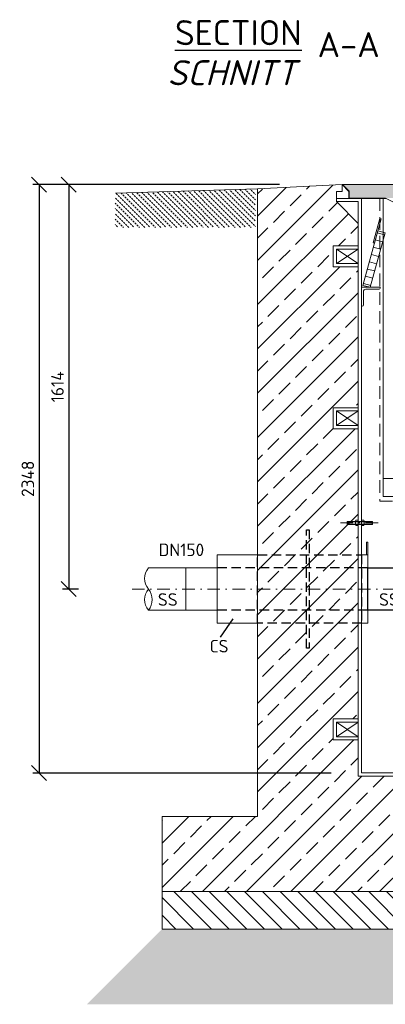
# Model space of a CAD drawing. Header units: millimetres. Extents: x -56583 to 53689, y -12797 to -109.
# Tile 2 of 16: x -1278 to 181, y -9316 to -5387. Entities that reach past the tile are written whole.
import ezdxf

# ---------------------------------------------------------------- set-up
doc = ezdxf.new("R2010")
doc.units = ezdxf.units.MM
for name, pattern in [('HIDDEN', [0.375, 0.25, -0.125]), ('STRICHPUNKT2', [0.5, 0.25, -0.125, 0, -0.125]), ('VERDECKT2', [0.1875, 0.125, -0.0625])]:
    doc.linetypes.add(name, pattern=pattern)
for name, color, linetype, lineweight in [('P------T7', 7, 'Continuous', 18), ('P-BS----Bem', 7, 'Continuous', 18), ('P-DERDUNG', 7, 'Continuous', 18), ('P-MS020', 7, 'Continuous', 30), ('P-SSLEIX', 7, 'STRICHPUNKT2', 18)]:
    doc.layers.add(name, color=color, linetype=linetype, lineweight=lineweight)
doc.styles.get("Standard").update_dxf_attribs({"font": 'isocpeur.ttf'})
doc.dimstyles.new('Kopie von ISO-25', dxfattribs={"dimscale": 20, "dimtxt": 2.5, "dimasz": 3, "dimexe": 1.25, "dimexo": 0.625, "dimgap": 1, "dimtad": 1, "dimtxsty": 'Standard', "dimcen": 2.5, "dimadec": 0, "dimazin": 0, "dimtfac": 1, "dimtmove": 0, "dimatfit": 1, "dimfxl": 0, "dimarcsym": 0})

# ---------------------------------------------------------------- blocks, each defined once
blk = doc.blocks.new('_Oblique')
at = {"color": 0, "linetype": 'ByBlock', "lineweight": -2}
blk.add_line((-0.5, -0.5), (0.5, 0.5), dxfattribs=at)
blk = doc.blocks.new('*D5')
at = {"layer": 'Defpoints', "color": 0, "transparency": 16777216}
for p in [(358.4, -6045.3), (-1082, -7659.3), (-443.1, -7659.3)]:
    blk.add_point(p, dxfattribs=at)
at = {"layer": 'P-BS----Bem', "color": 0, "lineweight": -2, "transparency": 16777216}
for p, q in [((-241.6, -6045.3), (-1107, -6045.3)), ((-1082, -6045.3), (-1082, -7659.3)), ((-1043.1, -7659.3), (-1107, -7659.3))]:
    blk.add_line(p, q, dxfattribs=at)
at = {"layer": 'P-BS----Bem', "color": 0, "lineweight": -2, "transparency": 16777216, "xscale": 60, "yscale": 60, "zscale": 60}
for p, rotation in [((-1082, -6045.3), 90), ((-1082, -7659.3), 270)]:
    blk.add_blockref('_Oblique', p, dxfattribs=dict(at, rotation=rotation))
at = {"layer": 'P-BS----Bem', "color": 0, "transparency": 16777216, "insert": (-1127, -6852.3), "char_height": 50, "attachment_point": 5, "rotation": 90}
blk.add_mtext('1614', dxfattribs=at)
blk = doc.blocks.new('*D6')
at = {"layer": 'Defpoints', "color": 0, "transparency": 16777216}
for p in [(358.4, -6045.3), (-1200.2, -8393.3), (564.8, -8393.3)]:
    blk.add_point(p, dxfattribs=at)
at = {"layer": 'P-BS----Bem', "color": 0, "lineweight": -2, "transparency": 16777216}
for p, q in [((-241.6, -6045.3), (-1225.2, -6045.3)), ((-1200.2, -6045.3), (-1200.2, -8393.3)), ((-35.2, -8393.3), (-1225.2, -8393.3))]:
    blk.add_line(p, q, dxfattribs=at)
at = {"layer": 'P-BS----Bem', "color": 0, "lineweight": -2, "transparency": 16777216, "xscale": 60, "yscale": 60, "zscale": 60}
for p, rotation in [((-1200.2, -6045.3), 90), ((-1200.2, -8393.3), 270)]:
    blk.add_blockref('_Oblique', p, dxfattribs=dict(at, rotation=rotation))
at = {"layer": 'P-BS----Bem', "color": 0, "transparency": 16777216, "insert": (-1245.2, -7219.3), "char_height": 50, "attachment_point": 5, "rotation": 90}
blk.add_mtext('2348', dxfattribs=at)

msp = doc.modelspace()

# ---------------------------------------------------------------- hatches: boundary and pattern name
at = {"lineweight": 9}
h = msp.add_hatch(dxfattribs=at)
h.set_pattern_fill('ANSI33', color=256, scale=500)
h.set_pattern_definition([(45, (1038.38, -7455.76), (-88.388, 88.388), []), (45, (1126.76, -7455.76), (-88.3883, 88.3883), [62.5, -31.25])])
h.paths.add_polyline_path([(72.875, -7019.661), (-26.925, -7019.661), (-26.925, -6935.761), (72.875, -6935.761), (72.875, -6373.761), (-26.925, -6373.761), (-26.925, -6289.861), (72.875, -6289.861), (72.875, -6200.061), (-13.925, -6113.261), (-13.925, -6100.261), (-13.925, -6072.761), (8.483, -6072.761), (8.483, -6045.261), (-328.425, -6062.061), (-328.425, -8566.261), (-709.425, -8566.261), (-709.425, -8866.261), (2786.175, -8866.261), (2786.175, -8566.261), (2405.175, -8566.261), (2405.175, -6062.061), (2068.267, -6045.261), (2068.267, -6072.761), (2090.675, -6072.761), (2090.675, -6100.261), (2090.675, -6113.261), (2003.875, -6200.061), (2003.875, -6289.861), (2103.675, -6289.861), (2103.675, -6373.761), (2003.875, -6373.761), (2003.875, -6935.761), (2103.675, -6935.761), (2103.675, -7019.661), (2003.875, -7019.661), (2003.875, -8177.661), (2103.675, -8177.661), (2103.675, -8261.561), (2003.875, -8261.561), (2003.875, -8541.261), (1832.875, -8541.261), (1832.875, -8406.261), (1738.375, -8406.261), (1738.375, -8415.761), (1738.375, -8556.761), (1738.375, -8566.261), (1664.375, -8566.261), (1664.375, -8556.761), (1664.375, -8436.261), (1469.875, -8436.261), (1469.875, -8496.261), (1465.875, -8496.261, -0.41421356), (1461.875, -8492.261), (1461.875, -8452.261, 0.41421356), (1453.875, -8444.261), (1413.875, -8444.261, -0.41421356), (1409.875, -8440.261), (1409.875, -8436.261), (1329.875, -8436.261), (1329.875, -8440.261, -0.41421356), (1325.875, -8444.261), (1285.875, -8444.261, 0.41421356), (1277.875, -8452.261), (1277.875, -8492.261, -0.41421356), (1273.875, -8496.261), (1269.875, -8496.261), (1269.875, -8436.261), (806.875, -8436.261), (806.875, -8496.261), (802.875, -8496.261, -0.41421356), (798.875, -8492.261), (798.875, -8452.261, 0.41421356), (790.875, -8444.261), (750.875, -8444.261, -0.41421356), (746.875, -8440.261), (746.875, -8436.261), (666.875, -8436.261), (666.875, -8440.261, -0.41421356), (662.875, -8444.261), (622.875, -8444.261, 0.41421356), (614.875, -8452.261), (614.875, -8492.261, -0.41421356), (610.875, -8496.261), (606.875, -8496.261), (606.875, -8436.261), (412.375, -8436.261), (412.375, -8556.761), (412.375, -8566.261), (338.375, -8566.261), (338.375, -8556.761), (338.375, -8406.261), (72.875, -8406.261), (72.875, -8261.561), (-26.925, -8261.561), (-26.925, -8177.661), (72.875, -8177.661)])
at = {"lineweight": 0}
h = msp.add_hatch(color=253, dxfattribs=at)
h.dxf.hatch_style = 1
h.paths.add_polyline_path([(10.483, -6045.261), (36.983, -6071.761), (36.983, -6099.261), (2039.767, -6099.261), (2039.767, -6071.761), (2066.267, -6045.261)])
at = {"lineweight": 13}
h = msp.add_hatch(dxfattribs=at)
h.set_pattern_fill('BETON_UNBEWEHRT', color=256, scale=60, angle=90, pattern_type=2)
h.set_pattern_definition([(135, (2825.304, -6128.545), (-10.6066, -10.6066), [7.5, -3.75])])
h.paths.add_polyline_path([(-896.425, -6089.99), (-894.825, -6089.99), (-894.825, -6079.835), (-336.425, -6062.312), (-336.425, -6215.99), (-896.425, -6215.99), (-896.425, -6134.99)])
at = {"lineweight": 9}
h = msp.add_hatch(dxfattribs=at)
h.set_pattern_fill('ANSI31', color=256, scale=400, angle=90)
h.set_pattern_definition([(135, (1038.375, -8941.26), (-35.3553, -35.3553), [])])
h.paths.add_polyline_path([(-709.425, -8866.261), (2786.175, -8866.261), (2786.175, -9016.261), (-709.425, -9016.261)])
h = msp.add_hatch(dxfattribs=at)
h.set_pattern_fill('GRAVEL', color=256, scale=50)
h.set_pattern_definition([(228.01279, (1074.375, -9116.2613), (-400, -450), [6.7268, -665.9544]), (184.96974, (1069.875, -9121.2613), (600, 50), [11.5434, -1142.7962]), (132.51045, (1058.375, -9122.2613), (500, -550), [8.1394, -805.8016]), (267.27369, (1038.875, -9134.7613), (50, 1000), [10.5119, -1040.6779]), (292.83365, (1038.375, -9145.2613), (-250, 600), [10.30775, -1020.46866]), (357.27369, (1042.375, -9154.7613), (-1000, 50), [10.5119, -1040.6779]), (37.69424, (1052.8751, -9155.2613), (-650, -500), [13.90145, -1376.2424]), (72.25533, (1063.875, -9146.7613), (350, 1100), [13.1244, -1299.3161]), (121.42957, (1067.875, -9134.2613), (-400, 650), [10.5475, -1044.20366]), (175.23636, (1062.375, -9125.2613), (550, -50), [12.0416, -590.0381]), (222.39744, (1050.3751, -9124.2613), (-600, -550), [15.5724, -1541.66875]), (138.81407, (1088.375, -9135.2613), (-350, 300), [5.31505, -526.1922]), (171.46923, (1084.375, -9131.7613), (650, -100), [10.11185, -1001.0756]), (225, (1074.375, -9130.26), (-6e-15, -50), [7.071, -63.6396]), (203.1986, (1070.875, -9124.261), (250, 100), [3.8079, -376.9808]), (291.8014, (1067.375, -9125.761), (-50, 150), [5.3851, -263.8731]), (30.96376, (1069.375, -9130.761), (150, 100), [8.7464, -282.8011]), (161.56505, (1076.875, -9126.261), (100, -50), [6.3245, -151.7893]), (16.38954, (1038.375, -9125.7613), (500, 150), [8.86, -877.14226]), (70.34618, (1046.875, -9123.2613), (-200, -550), [7.43305, -735.8704]), (293.1986, (1076.875, -9116.261), (-100, 250), [7.6158, -373.1729]), (343.61046, (1079.875, -9123.2613), (-500, 150), [8.86, -877.14226]), (339.44395, (1038.375, -9156.761), (-250, 100), [8.544, -418.6562]), (294.77514, (1046.375, -9159.7613), (-250, 550), [7.1589, -708.73215]), (66.8014, (1077.375, -9166.261), (100, 250), [7.6158, -373.1729]), (17.35402, (1080.375, -9159.2613), (-650, -200), [8.38155, -829.7712]), (69.44395, (1052.875, -9166.261), (-100, -250), [4.272, -422.9282]), (101.30993, (1074.375, -9166.261), (-50, 200), [2.5495, -252.4015]), (165.96376, (1073.875, -9163.761), (150, -50), [10.3078, -195.8475]), (186.009, (1063.875, -9161.2613), (500, 50), [9.5525, -945.69616]), (303.6901, (1069.375, -9135.261), (-50, 100), [7.2111, -173.0665]), (353.15723, (1073.375, -9141.2613), (850, -100), [12.5897, -1246.3781]), (60.9454, (1085.875, -9142.7613), (-200, -350), [5.1478, -509.6337]), (90, (1088.375, -9138.26), (-50, 50), [3, -47]), (120.25644, (1062.875, -9159.7613), (200, -350), [6.9462, -687.676]), (48.01279, (1059.375, -9153.7613), (400, 450), [13.4536, -659.2276]), (0, (1068.375, -9143.76), (50, 50), [13, -37]), (325.30485, (1081.375, -9143.7613), (500, -350), [7.9057, -782.6637]), (254.0546, (1087.875, -9148.261), (-50, -200), [7.2801, -356.7254]), (207.64598, (1085.875, -9155.2613), (-950, -500), [11.85325, -1173.4737]), (175.42608, (1075.375, -9160.7613), (-650, 50), [12.53995, -1241.4537])])
h.paths.add_polyline_path([(2786.175, -9016.261), (-709.425, -9016.261), (-1009.425, -9316.261), (3086.175, -9316.261)])

# ---------------------------------------------------------------- linework, layer by layer
at = {"lineweight": 0}
for p, q in [((8.483, -6045.261), (-328.425, -6062.061)), ((8.483, -6045.261), (35.983, -6072.761)), ((8.483, -6045.261), (8.483, -6072.761)), ((-894.825, -6079.835), (-328.425, -6062.061)), ((-328.425, -6062.061), (-328.425, -8566.261)), ((8.483, -6072.761), (-13.925, -6072.761)), ((-13.925, -6072.761), (-13.925, -6100.261)), ((35.983, -6072.761), (35.983, -6100.261)), ((-13.925, -6113.261), (-13.925, -6100.261)), ((-13.925, -6100.261), (85.875, -6100.261)), ((72.875, -6113.261), (-13.925, -6113.261)), ((-13.925, -6113.261), (72.875, -6200.061)), ((72.875, -8406.261), (72.875, -6113.261)), ((85.875, -8393.261), (85.875, -6100.261)), ((85.875, -6100.261), (183.143, -6100.261)), ((149.014, -6237.513), (177.962, -6245.387)), ((141.14, -6266.461), (170.088, -6274.335)), ((-13.925, -6360.761), (72.875, -6302.861)), ((-13.925, -6302.861), (72.875, -6360.761)), ((125.391, -6324.357), (154.34, -6332.231)), ((133.266, -6295.409), (162.214, -6303.283)), ((117.517, -6353.306), (146.466, -6361.18)), ((109.643, -6382.254), (138.592, -6390.128)), ((93.895, -6440.15), (122.844, -6448.024)), ((101.769, -6411.202), (130.718, -6419.076)), ((-13.925, -7006.661), (72.875, -6948.761)), ((-13.925, -6948.761), (72.875, -7006.661)), ((577.875, -7218.261), (172.875, -7218.261)), ((-614.125, -7575.111), (-764.125, -7575.111)), ((-489.125, -7575.111), (-614.125, -7575.111)), ((-614.125, -7575.111), (-614.125, -7743.411)), ((-614.125, -7743.411), (-764.125, -7743.411)), ((-614.125, -7743.411), (-489.125, -7743.411)), ((-13.925, -8248.561), (72.875, -8190.661)), ((-13.925, -8190.661), (72.875, -8248.561)), ((1832.875, -8406.261), (72.875, -8406.261)), ((1845.875, -8393.261), (85.875, -8393.261)), ((-328.425, -8566.261), (-709.425, -8566.261)), ((-709.425, -8566.261), (-709.425, -8866.261)), ((2786.175, -8866.261), (-709.425, -8866.261))]:
    msp.add_line(p, q, dxfattribs=at)
at = {"linetype": 'VERDECKT2', "lineweight": 25, "ltscale": 300}
for p, q in [((110.875, -7575.111), (-489.125, -7575.111)), ((110.875, -7743.411), (-489.125, -7743.411))]:
    msp.add_line(p, q, dxfattribs=at)
msp.add_line((-476.52, -7851.491), (-426.021, -7778.757))
at = {"lineweight": 0}
for points in [[(2039.767, -6071.761), (2039.767, -6099.261), (1894.607, -6099.261), (1854.607, -6119.261), (222.143, -6119.261), (182.143, -6099.261), (36.983, -6099.261), (36.983, -6071.761), (10.483, -6045.261), (2066.267, -6045.261)], [(137.859, -6278.523), (164.105, -6182.029), (159.281, -6180.716), (133.034, -6277.21)], [(120.875, -6455.261), (179.93, -6238.15), (150.982, -6230.276), (91.927, -6447.387)], [(-13.925, -6302.861), (72.875, -6302.861), (72.875, -6360.761), (-13.925, -6360.761)], [(-13.925, -6948.761), (72.875, -6948.761), (72.875, -7006.661), (-13.925, -7006.661)], [(110.875, -7522.761), (105.875, -7522.761), (105.875, -7472.761), (110.875, -7472.761)], [(-328.425, -7522.761), (-489.125, -7522.761), (-489.125, -7795.761), (-328.425, -7795.761)], [(85.875, -7522.761), (110.875, -7522.761), (110.875, -7795.761), (85.875, -7795.761)], [(-13.925, -8190.661), (72.875, -8190.661), (72.875, -8248.561), (-13.925, -8248.561)], [(-709.425, -8866.261), (2786.175, -8866.261), (2786.175, -9016.261), (-709.425, -9016.261)]]:
    msp.add_lwpolyline(points, close=True, dxfattribs=at)
at = {"linetype": 'HIDDEN', "lineweight": 0, "ltscale": 200}
msp.add_lwpolyline([(159.875, -6100.261), (159.875, -7308.646), (590.875, -7308.646), (590.875, -6119.261)], dxfattribs=at)
at = {"lineweight": 0}
for points in [[(172.875, -6100.261), (172.875, -7290.261), (577.875, -7290.261), (577.875, -6119.261)], [(72.875, -6289.861), (-26.925, -6289.861), (-26.925, -6373.761), (72.875, -6373.761)], [(72.875, -6935.761), (-26.925, -6935.761), (-26.925, -7019.661), (72.875, -7019.661)], [(72.875, -8177.661), (-26.925, -8177.661), (-26.925, -8261.561), (72.875, -8261.561)]]:
    msp.add_lwpolyline(points, dxfattribs=at)
msp.add_lwpolyline([(102.875, -6463.261), (156.375, -6463.261, 0.41421356), (160.875, -6458.761), (160.875, -6455.261), (85.875, -6455.261), (85.875, -6455.261), (85.875, -6455.261), (85.875, -6530.261), (89.375, -6530.261, 0.41421356), (93.875, -6525.761), (93.875, -6472.261, -0.41421356)], format="xyb", close=True, dxfattribs=at)
at = {"linetype": 'VERDECKT2', "lineweight": 25, "ltscale": 300}
for points in [[(-122.775, -7895.761), (-132.775, -7895.761), (-132.775, -7422.761), (-122.775, -7422.761)], [(85.875, -7795.761), (-328.425, -7795.761), (-328.425, -7522.761), (85.875, -7522.761)]]:
    msp.add_lwpolyline(points, close=True, dxfattribs=at)
msp.add_lwpolyline([(310.875, -7743.411), (110.875, -7743.411), (110.875, -7575.111), (310.875, -7575.111)], close=True)
at = {"lineweight": 0}
for centre, start, end in [((-712.529, -7617.186), 140.803795, 219.196205), ((-712.529, -7701.336), 140.803795, 219.196205), ((-815.721, -7701.336), 320.803795, 39.196205)]:
    msp.add_arc(centre, 66.577, start, end, dxfattribs=at)
at = {"layer": 'P-DERDUNG', "color": 7, "ltscale": 200}
for p, q in [((30.575, -7389.261), (29.375, -7390.461)), ((29.375, -7400.061), (29.375, -7390.461)), ((29.375, -7400.061), (30.575, -7401.261)), ((30.575, -7389.261), (128.175, -7389.261)), ((30.575, -7389.261), (30.575, -7401.261)), ((128.175, -7401.261), (30.575, -7401.261)), ((62.102, -7403.07), (62.102, -7387.452)), ((72.154, -7390.055), (62.824, -7390.055)), ((72.154, -7400.467), (62.824, -7400.467)), ((72.875, -7387.452), (72.875, -7403.07)), ((85.875, -7387.452), (85.875, -7403.07)), ((86.596, -7390.055), (95.926, -7390.055)), ((86.596, -7400.467), (95.927, -7400.467)), ((96.648, -7403.07), (96.648, -7387.452)), ((128.175, -7389.261), (128.175, -7401.261)), ((128.175, -7389.261), (129.375, -7390.461)), ((129.375, -7400.061), (128.175, -7401.261)), ((129.375, -7400.061), (129.375, -7390.461))]:
    msp.add_line(p, q, dxfattribs=at)
at = {"layer": 'P-DERDUNG', "color": 7, "linetype": 'HIDDEN', "ltscale": 10}
for p, q in [((128.175, -7390.461), (29.375, -7390.461)), ((29.375, -7400.061), (128.175, -7400.061))]:
    msp.add_line(p, q, dxfattribs=at)
at = {"layer": 'P-DERDUNG', "color": 7, "ltscale": 200}
for points in [[(62.824, -7384.849), (72.154, -7384.849)], [(95.927, -7384.849), (86.596, -7384.849)], [(72.154, -7405.673), (62.824, -7405.673)], [(86.596, -7405.673), (95.927, -7405.673)]]:
    msp.add_lwpolyline(points, dxfattribs=at)
for centre, radius, start, end in [((67.16, -7387.452), 5.057, 149.0201, 210.97991), ((67.818, -7387.452), 5.057, 329.0201, 30.9799), ((90.932, -7387.452), 5.057, 149.0201, 210.9799), ((91.591, -7387.452), 5.057, 329.02009, 30.9799), ((81.248, -7395.261), 19.146, 164.2218, 195.77825), ((67.16, -7403.07), 5.057, 149.0201, 210.97992), ((53.729, -7395.261), 19.146, 344.2217, 15.7782), ((67.818, -7403.07), 5.057, 329.0201, 30.9799), ((105.021, -7395.261), 19.146, 164.2218, 195.7783), ((90.932, -7403.07), 5.057, 149.0201, 210.9799), ((77.502, -7395.261), 19.146, 344.22175, 15.7782), ((91.591, -7403.07), 5.057, 329.02008, 30.9799)]:
    msp.add_arc(centre, radius, start, end, dxfattribs=at)
at = {"layer": 'P-SSLEIX', "color": 7, "linetype": 'STRICHPUNKT2', "ltscale": 200}
for p, q in [((1.912, -7395.261), (156.234, -7395.261)), ((-829.032, -7659.261), (2905.782, -7659.261))]:
    msp.add_line(p, q, dxfattribs=at)

# ---------------------------------------------------------------- texts
at = {"lineweight": 0}
msp.add_text('DN150', height=50, dxfattribs=at).set_placement((-723.444, -7527.754))
at = {"layer": 'P------T7', "color": 0, "linetype": 'Continuous', "lineweight": 25, "char_height": 100, "attachment_point": 7}
for s, insert in [('{\\LSECTION}', (-657.989, -5489.146)), ('{\\fISOCPEUR|b0|i1|c0|p34;SCHNITT}', (-688.362, -5648.93))]:
    msp.add_mtext(s, dxfattribs=dict(at, insert=insert))
at = {"layer": 'P------T7', "color": 0, "insert": (-89.172, -5436.846), "char_height": 100, "attachment_point": 1}
msp.add_mtext('A-A', dxfattribs=at)
at = {"layer": 'P-MS020'}
for s, p in [('SS', (-726.345, -7726.019)), ('SS', (155.966, -7726.019)), ('CS', (-519.915, -7912.195))]:
    msp.add_text(s, height=50, dxfattribs=at).set_placement(p)

# ---------------------------------------------------------------- dimensions: what is measured, and where the dimension line sits
at = {"layer": 'P-BS----Bem', "color": 0}
for base, p2, picture, middle in [((-1200.187, -8393.261), (564.755, -8393.261), '*D6', (-1245.187, -7219.261)), ((-1082.027, -7659.261), (-443.096, -7659.261), '*D5', (-1127.027, -6852.261))]:
    dim = msp.add_linear_dim(base=base, p1=(358.375, -6045.261), p2=p2, angle=90, dimstyle='Kopie von ISO-25', override={"dimexo": 30, "dimblk1": 'Oblique', "dimblk2": 'Oblique', "dimsah": 1}, dxfattribs=at)
    dim.commit()
    dim.dimension.update_dxf_attribs({"geometry": picture, "text_midpoint": middle})

doc.saveas('drawing.dxf')
